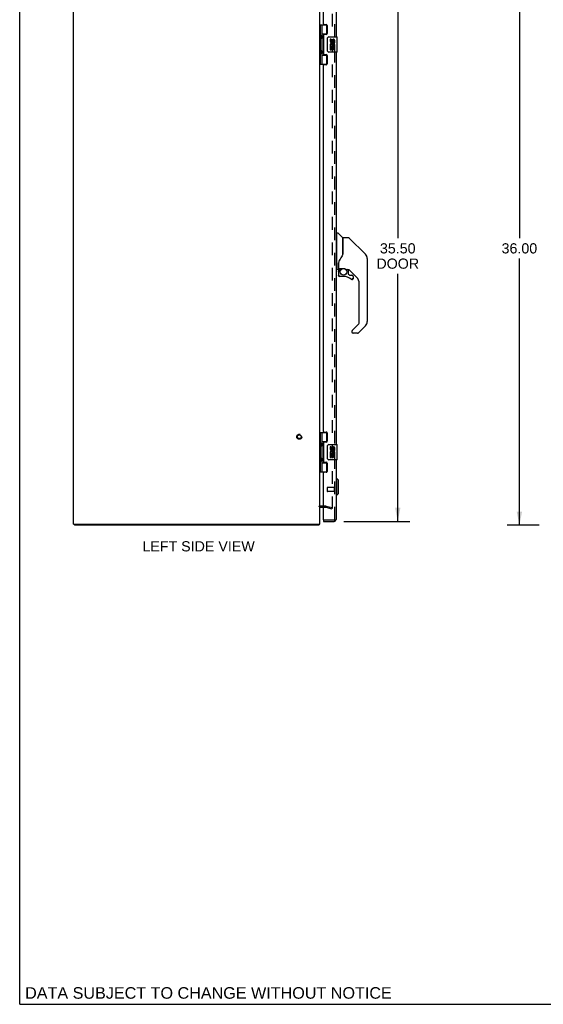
# Model space of a CAD drawing. Header units: inches. Extents: x 0 to 150, y 0 to 97.
# Tile 1 of 18: x 0 to 34, y 0 to 64. Entities that reach past the tile are written whole.
import ezdxf

# ---------------------------------------------------------------- set-up
doc = ezdxf.new("R2010")
doc.units = ezdxf.units.IN
doc.header["$LTSCALE"] = 8.257143
doc.header["$MEASUREMENT"] = 0
doc.linetypes.add('HIDDEN', pattern=[0.2, 0.1, -0.1])
doc.layers.get('0').update_dxf_attribs({"linetype": 'CONTINUOUS'})
for name, color, linetype in [('DEFAULT_2', 8, 'HIDDEN'), ('DIMENSIONS', 7, 'CONTINUOUS'), ('DOOR_ASSEMBLY', 7, 'CONTINUOUS')]:
    doc.layers.add(name, color=color, linetype=linetype)
doc.styles.get("Standard").update_dxf_attribs({"font": 'arial.ttf'})
doc.dimstyles.new('DIMSTYLE_1', dxfattribs={"dimtxt": 0.662338, "dimasz": 0.883117, "dimexe": 0.09, "dimexo": 0.07, "dimgap": 0.0375, "dimtad": 0, "dimtih": 1, "dimtoh": 1, "dimzin": 4, "dimdsep": 46, "dimtxsty": 'Standard', "dimblk": '_FILLED', "dimblk1": '_FILLED', "dimblk2": '_FILLED', "dimcen": 0.09, "dimadec": 3, "dimazin": 1, "dimtfac": 1, "dimtdec": 3, "dimtofl": 0, "dimtmove": 0, "dimatfit": 3, "dimldrblk": '_FILLED', "dimfxl": 0, "dimtolj": 1, "dimtzin": 4, "dimarcsym": 0})

# ---------------------------------------------------------------- blocks, each defined once
blk = doc.blocks.new('_FILLED')
at = {"color": 0, "linetype": 'ByBlock'}
blk.add_solid([(0, 0), (-1, 0.2), (-1, -0.2)], dxfattribs=at)
blk = doc.blocks.new('*D2')
at = {"layer": 'DIMENSIONS', "color": 2, "linetype": 'Continuous'}
for p, q in [((33.752, 67.146), (31.676, 67.146)), ((32.471, 67.146), (32.471, 49.808)), ((32.471, 31.146), (32.471, 48.483)), ((33.752, 31.146), (31.676, 31.146))]:
    blk.add_line(p, q, dxfattribs=at)
at = {"layer": 'DIMENSIONS', "color": 2, "linetype": 'Continuous', "xscale": 0.8831168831, "yscale": 0.8831168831, "zscale": 0.8831168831}
for p, rotation in [((32.471, 67.146), 90), ((32.471, 31.146), 270)]:
    blk.add_blockref('_FILLED', p, dxfattribs=dict(at, rotation=rotation))
at = {"layer": 'DIMENSIONS', "color": 2, "linetype": 'Continuous', "insert": (32.471, 49.477), "char_height": 0.6623, "width": 2.31449, "attachment_point": 2, "line_spacing_factor": 0.9}
blk.add_mtext('36.00', dxfattribs=at)
blk = doc.blocks.new('*D4')
at = {"layer": 'DIMENSIONS', "color": 2, "linetype": 'Continuous'}
for p, q in [((21.062, 66.896), (25.362, 66.896)), ((24.567, 66.896), (24.567, 49.808)), ((24.567, 31.396), (24.567, 47.49)), ((21.062, 31.396), (25.362, 31.396))]:
    blk.add_line(p, q, dxfattribs=at)
at = {"layer": 'DIMENSIONS', "color": 2, "linetype": 'Continuous', "xscale": 0.8831168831, "yscale": 0.8831168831, "zscale": 0.8831168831}
for p, rotation in [((24.567, 66.896), 90), ((24.567, 31.396), 270)]:
    blk.add_blockref('_FILLED', p, dxfattribs=dict(at, rotation=rotation))
at = {"layer": 'DIMENSIONS', "color": 2, "linetype": 'Continuous', "insert": (24.567, 49.477), "char_height": 0.6623, "width": 2.77246, "attachment_point": 2, "line_spacing_factor": 0.9}
blk.add_mtext('35.50\\PDOOR', dxfattribs=at)

msp = doc.modelspace()

# ---------------------------------------------------------------- linework, layer by layer
at = {"color": 7, "linetype": 'Continuous'}
for p, q in [((0, 0), (0, 97.143)), ((3.556, 31.221), (3.556, 31.146)), ((19.43, 31.221), (19.43, 31.146)), ((0, 0), (150.13, 0))]:
    msp.add_line(p, q, dxfattribs=at)
at = {"color": 3, "linetype": 'Continuous'}
for p, q in [((3.493, 31.221), (3.493, 67.071)), ((19.493, 31.221), (19.493, 67.071)), ((19.535, 32.321), (19.736, 32.321)), ((3.493, 31.221), (19.493, 31.221)), ((19.43, 31.146), (3.556, 31.146))]:
    msp.add_line(p, q, dxfattribs=at)
for points in [[(19.444, 31.16), (19.443, 31.158), (19.442, 31.156), (19.441, 31.154), (19.44, 31.152), (19.438, 31.15), (19.437, 31.149), (19.436, 31.148), (19.435, 31.147), (19.433, 31.146), (19.432, 31.146), (19.431, 31.146), (19.43, 31.146)], [(19.455, 31.177), (19.454, 31.175), (19.452, 31.173), (19.451, 31.171), (19.45, 31.169), (19.448, 31.167), (19.447, 31.164), (19.444, 31.16)]]:
    msp.add_lwpolyline(points, dxfattribs=at)
for centre, radius, start, end in [((19.535, 32.279), 0.042, 90, 180), ((19.376, 31.263), 0.117, 312.55692, 338.95735)]:
    msp.add_arc(centre, radius, start, end, dxfattribs=at)
at = {"layer": 'DEFAULT_2', "color": 8, "linetype": 'HIDDEN'}
for p, q in [((20.306, 66.048), (20.306, 32.243)), ((19.535, 32.396), (19.894, 32.396)), ((19.736, 32.321), (19.894, 32.321)), ((19.9, 32.32), (20.286, 32.216)), ((19.92, 32.392), (20.306, 32.289)), ((20.286, 32.216), (20.306, 32.289))]:
    msp.add_line(p, q, dxfattribs=at)
for points in [[(20.287, 32.223), (20.286, 32.223), (20.284, 32.224), (20.282, 32.224)], [(20.306, 32.243), (20.306, 32.241), (20.305, 32.239), (20.305, 32.237), (20.304, 32.236), (20.303, 32.234), (20.302, 32.232), (20.301, 32.23), (20.3, 32.229), (20.298, 32.228), (20.297, 32.226), (20.295, 32.225), (20.293, 32.225), (20.291, 32.224), (20.29, 32.224), (20.288, 32.223), (20.287, 32.223)]]:
    msp.add_lwpolyline(points, dxfattribs=at)
for radius in [0.164, 0.124]:
    msp.add_circle((18.168, 36.896), radius, dxfattribs=at)
for centre, radius, start, end in [((19.535, 32.279), 0.117, 90, 146.90018), ((19.894, 32.296), 0.1, 75, 90), ((19.894, 32.296), 0.025, 75, 90)]:
    msp.add_arc(centre, radius, start, end, dxfattribs=at)
at = {"layer": 'DOOR_ASSEMBLY', "color": 3, "linetype": 'Continuous'}
for p, q in [((19.736, 63.737), (19.736, 66.806)), ((20.561, 66.779), (20.561, 62.896)), ((19.767, 63.706), (19.923, 63.706)), ((19.986, 63.643), (19.986, 63.116)), ((19.736, 63.022), (19.736, 61.769)), ((19.923, 63.053), (19.767, 63.053)), ((19.767, 61.738), (19.923, 61.738)), ((19.986, 61.675), (19.986, 61.148)), ((20.561, 61.896), (20.561, 36.396)), ((19.736, 37.237), (19.736, 61.054)), ((19.923, 61.085), (19.767, 61.085)), ((19.767, 37.206), (19.923, 37.206)), ((19.986, 37.143), (19.986, 36.616)), ((19.736, 36.522), (19.736, 35.269)), ((19.923, 36.553), (19.767, 36.553)), ((19.767, 35.238), (19.923, 35.238)), ((20.561, 35.396), (20.561, 31.513)), ((19.923, 34.585), (19.767, 34.585)), ((19.986, 35.175), (19.986, 34.648)), ((19.736, 31.486), (19.736, 34.554)), ((19.736, 31.396), (20.444, 31.396))]:
    msp.add_line(p, q, dxfattribs=at)
at = {"layer": 'DOOR_ASSEMBLY', "color": 8, "linetype": 'HIDDEN'}
for p, q in [((20.486, 31.513), (20.486, 66.779)), ((19.986, 33.585), (19.986, 33.357)), ((20.443, 33.595), (19.996, 33.595)), ((20.443, 33.347), (19.996, 33.347)), ((20.443, 33.613), (20.443, 33.329)), ((20.444, 31.471), (19.751, 31.471))]:
    msp.add_line(p, q, dxfattribs=at)
at = {"layer": 'DOOR_ASSEMBLY', "color": 7, "linetype": 'Continuous'}
for p, q in [((19.493, 63.675), (19.977, 63.675)), ((19.532, 63.675), (19.532, 61.116)), ((19.631, 63.675), (19.631, 62.988)), ((19.951, 63.085), (19.951, 63.675)), ((19.631, 63.085), (19.978, 63.085)), ((19.631, 62.788), (19.631, 62.004)), ((19.648, 62.959), (19.648, 62.958)), ((19.648, 62.817), (19.648, 62.958)), ((19.648, 62.817), (19.648, 62.817)), ((19.92, 63.076), (19.92, 63.053)), ((19.92, 63.076), (19.971, 63.076)), ((19.996, 61.996), (19.996, 62.796)), ((20.096, 62.896), (20.606, 62.896)), ((20.172, 62.741), (20.172, 62.605)), ((20.234, 62.741), (20.172, 62.741)), ((20.234, 62.605), (20.234, 62.741)), ((20.621, 61.911), (20.621, 62.881)), ((20.172, 62.28), (20.172, 62.05)), ((20.19, 62.28), (20.172, 62.28)), ((20.224, 62.28), (20.252, 62.299)), ((20.224, 62.28), (20.484, 62.28)), ((20.234, 62.05), (20.234, 62.217)), ((20.234, 62.217), (20.3, 62.217)), ((20.3, 62.668), (20.3, 62.599)), ((20.3, 62.217), (20.3, 62.081)), ((20.36, 62.605), (20.36, 62.647)), ((20.36, 62.081), (20.36, 62.217)), ((20.36, 62.217), (20.423, 62.217)), ((20.415, 62.316), (20.473, 62.291)), ((20.423, 62.511), (20.423, 62.647)), ((20.423, 62.511), (20.484, 62.511)), ((20.423, 62.05), (20.423, 62.217)), ((20.484, 62.511), (20.484, 62.668)), ((20.484, 62.327), (20.484, 62.38)), ((20.484, 62.05), (20.484, 62.28)), ((19.631, 61.804), (19.631, 61.116)), ((19.631, 61.707), (19.978, 61.707)), ((19.648, 61.975), (19.648, 61.974)), ((19.648, 61.833), (19.648, 61.974)), ((19.648, 61.833), (19.648, 61.833)), ((19.92, 61.738), (19.92, 61.716)), ((19.971, 61.716), (19.92, 61.716)), ((19.951, 61.116), (19.951, 61.707)), ((20.606, 61.896), (20.096, 61.896)), ((20.172, 62.05), (20.234, 62.05)), ((20.3, 62.081), (20.36, 62.081)), ((20.423, 62.05), (20.484, 62.05)), ((19.493, 61.116), (19.977, 61.116)), ((20.601, 50.091), (20.561, 50.091)), ((20.601, 47.776), (20.601, 50.142)), ((20.608, 50.15), (20.663, 50.15)), ((20.986, 49.843), (20.691, 50.138)), ((20.994, 49.822), (20.994, 48.771)), ((21.002, 48.783), (21.002, 49.827)), ((21.363, 49.835), (21.01, 49.835)), ((21.419, 49.812), (22.462, 48.769)), ((20.994, 48.959), (20.996, 48.958)), ((22.156, 49.074), (22.156, 49.074)), ((22.462, 48.768), (22.168, 49.063)), ((22.529, 48.679), (22.529, 48.678)), ((20.719, 48.212), (20.719, 48.21)), ((20.719, 48.21), (20.719, 47.807)), ((20.726, 48.168), (20.727, 48.169)), ((20.728, 48.239), (20.727, 48.214)), ((20.727, 47.859), (20.727, 48.214)), ((22.577, 48.49), (22.577, 44.388)), ((22.584, 48.494), (22.584, 47.907)), ((20.601, 47.827), (20.561, 47.827)), ((20.679, 47.768), (20.608, 47.768)), ((20.723, 47.635), (20.723, 47.397)), ((20.725, 47.635), (20.734, 47.635)), ((20.734, 47.397), (20.725, 47.397)), ((20.746, 47.839), (21.042, 47.839)), ((20.846, 47.839), (20.78, 47.774)), ((20.786, 47.768), (20.784, 47.77)), ((20.788, 47.766), (20.786, 47.768)), ((21.042, 47.839), (21.045, 47.839)), ((21.238, 47.768), (21.314, 47.768)), ((21.353, 47.764), (21.353, 47.481)), ((21.356, 47.472), (21.428, 47.4)), ((21.892, 47.271), (21.397, 47.767)), ((21.436, 47.397), (21.589, 47.397)), ((21.038, 47.318), (20.801, 47.318)), ((21.666, 47.199), (21.657, 47.199)), ((21.668, 47.318), (21.668, 47.199)), ((22.065, 44.302), (22.065, 46.854)), ((21.611, 43.815), (22.042, 44.246)), ((21.593, 43.772), (21.593, 43.713)), ((21.607, 43.81), (21.606, 43.81)), ((21.954, 43.634), (21.671, 43.634)), ((22.462, 44.109), (22.009, 43.657)), ((19.493, 37.175), (19.977, 37.175)), ((19.532, 37.175), (19.532, 34.616)), ((19.631, 37.175), (19.631, 36.488)), ((19.951, 36.585), (19.951, 37.175)), ((19.631, 36.585), (19.978, 36.585)), ((19.92, 36.576), (19.971, 36.576)), ((19.92, 36.576), (19.92, 36.553)), ((19.631, 36.288), (19.631, 35.504)), ((19.648, 36.459), (19.648, 36.458)), ((19.648, 36.458), (19.648, 36.317)), ((19.648, 36.317), (19.648, 36.317)), ((19.996, 35.496), (19.996, 36.296)), ((20.096, 36.396), (20.606, 36.396)), ((20.234, 36.241), (20.172, 36.241)), ((20.172, 36.241), (20.172, 36.105)), ((20.234, 36.105), (20.234, 36.241)), ((20.3, 36.168), (20.3, 36.099)), ((20.36, 36.105), (20.36, 36.147)), ((20.423, 36.011), (20.423, 36.147)), ((20.423, 36.011), (20.484, 36.011)), ((20.484, 36.011), (20.484, 36.168)), ((20.484, 35.827), (20.484, 35.88)), ((20.621, 35.411), (20.621, 36.381)), ((19.631, 35.304), (19.631, 34.616)), ((19.631, 35.207), (19.978, 35.207)), ((19.648, 35.475), (19.648, 35.474)), ((19.648, 35.474), (19.648, 35.333)), ((19.648, 35.333), (19.648, 35.333)), ((19.92, 35.238), (19.92, 35.216)), ((19.971, 35.216), (19.92, 35.216)), ((19.951, 34.616), (19.951, 35.207)), ((20.606, 35.396), (20.096, 35.396)), ((20.19, 35.78), (20.172, 35.78)), ((20.172, 35.78), (20.172, 35.55)), ((20.172, 35.55), (20.234, 35.55)), ((20.224, 35.78), (20.252, 35.799)), ((20.224, 35.78), (20.484, 35.78)), ((20.234, 35.717), (20.3, 35.717)), ((20.234, 35.55), (20.234, 35.717)), ((20.3, 35.717), (20.3, 35.581)), ((20.3, 35.581), (20.36, 35.581)), ((20.36, 35.717), (20.423, 35.717)), ((20.36, 35.581), (20.36, 35.717)), ((20.415, 35.816), (20.473, 35.791)), ((20.423, 35.55), (20.423, 35.717)), ((20.423, 35.55), (20.484, 35.55)), ((20.484, 35.55), (20.484, 35.78)), ((19.493, 34.616), (19.977, 34.616)), ((20.601, 34.194), (20.561, 34.194)), ((20.719, 34.076), (20.601, 34.194)), ((20.601, 33.092), (20.601, 34.194)), ((20.719, 33.21), (20.719, 34.076)), ((20.601, 33.092), (20.561, 33.092)), ((20.719, 33.21), (20.601, 33.092)), ((19.736, 31.471), (19.751, 31.471)), ((19.736, 31.471), (19.736, 31.396))]:
    msp.add_line(p, q, dxfattribs=at)
for points in [[(19.631, 63.032), (19.632, 63.023), (19.634, 63.014), (19.637, 63.003), (19.641, 62.992), (19.646, 62.98), (19.65, 62.969), (19.655, 62.957), (19.66, 62.945), (19.664, 62.934), (19.668, 62.922), (19.671, 62.911), (19.673, 62.899), (19.674, 62.888), (19.673, 62.876), (19.671, 62.865), (19.668, 62.853), (19.664, 62.842), (19.66, 62.83), (19.655, 62.818), (19.65, 62.807), (19.646, 62.795), (19.641, 62.783), (19.637, 62.772), (19.634, 62.762), (19.632, 62.752), (19.631, 62.744)], [(19.996, 62.796), (19.996, 62.802), (19.997, 62.808), (19.998, 62.814), (19.999, 62.82), (20.001, 62.826), (20.003, 62.832)], [(19.631, 62.048), (19.632, 62.039), (19.634, 62.03), (19.637, 62.019), (19.641, 62.008), (19.646, 61.996), (19.65, 61.985), (19.655, 61.973), (19.66, 61.961), (19.664, 61.95), (19.668, 61.938), (19.671, 61.927), (19.673, 61.915), (19.674, 61.904), (19.673, 61.892), (19.671, 61.881), (19.668, 61.869), (19.664, 61.858), (19.66, 61.846), (19.655, 61.834), (19.65, 61.823), (19.646, 61.811), (19.641, 61.799), (19.637, 61.788), (19.634, 61.778), (19.632, 61.768), (19.631, 61.76)], [(20.003, 61.96), (20.001, 61.965), (19.999, 61.971), (19.998, 61.977), (19.997, 61.983), (19.996, 61.989), (19.996, 61.996)], [(21.419, 49.812), (21.411, 49.818), (21.403, 49.824), (21.393, 49.829), (21.384, 49.832), (21.374, 49.834), (21.363, 49.835)], [(21.002, 48.791), (20.981, 48.734), (20.95, 48.665), (20.914, 48.595), (20.872, 48.523), (20.825, 48.45), (20.78, 48.385)], [(20.996, 48.958), (20.999, 48.957), (21, 48.956), (21.001, 48.954), (21.002, 48.953), (21.002, 48.952)], [(22.569, 48.568), (22.562, 48.598), (22.548, 48.638), (22.53, 48.676), (22.509, 48.712), (22.483, 48.745), (22.462, 48.768)], [(20.719, 48.216), (20.719, 48.215), (20.719, 48.212)], [(20.719, 48.118), (20.719, 48.124), (20.719, 48.131), (20.72, 48.138), (20.721, 48.144), (20.722, 48.151), (20.723, 48.157)], [(20.723, 48.157), (20.724, 48.161), (20.725, 48.164), (20.726, 48.168)], [(20.78, 48.385), (20.769, 48.368), (20.754, 48.34), (20.741, 48.308), (20.732, 48.273), (20.728, 48.239)], [(20.725, 47.635), (20.725, 47.65), (20.727, 47.665), (20.73, 47.68), (20.734, 47.695), (20.74, 47.709), (20.746, 47.723), (20.754, 47.736), (20.762, 47.749), (20.771, 47.761), (20.782, 47.772)], [(20.801, 47.321), (20.793, 47.321), (20.784, 47.322), (20.776, 47.325), (20.768, 47.328), (20.761, 47.332), (20.754, 47.337), (20.747, 47.343), (20.742, 47.349), (20.737, 47.356), (20.732, 47.364), (20.729, 47.372), (20.727, 47.38), (20.725, 47.388), (20.725, 47.397)], [(20.788, 47.766), (20.778, 47.755), (20.769, 47.744), (20.761, 47.732), (20.754, 47.719), (20.748, 47.706), (20.743, 47.692), (20.739, 47.678), (20.736, 47.664), (20.734, 47.649), (20.734, 47.635)], [(20.734, 47.397), (20.734, 47.389), (20.736, 47.382), (20.738, 47.375), (20.741, 47.368), (20.744, 47.361), (20.749, 47.355), (20.754, 47.349), (20.759, 47.344), (20.765, 47.34), (20.772, 47.336), (20.779, 47.333), (20.786, 47.331), (20.794, 47.33), (20.802, 47.329)], [(20.784, 47.77), (20.783, 47.771), (20.782, 47.772), (20.782, 47.772), (20.782, 47.772)], [(21.045, 47.839), (21.058, 47.839), (21.072, 47.837), (21.085, 47.835), (21.097, 47.833), (21.109, 47.83), (21.121, 47.827), (21.131, 47.823), (21.141, 47.819), (21.151, 47.815), (21.159, 47.811), (21.167, 47.807), (21.174, 47.803), (21.181, 47.799), (21.187, 47.795), (21.193, 47.792), (21.198, 47.788), (21.203, 47.785), (21.211, 47.78)], [(21.211, 47.78), (21.214, 47.778), (21.218, 47.776), (21.22, 47.774), (21.223, 47.772), (21.226, 47.771)], [(21.226, 47.771), (21.229, 47.77), (21.232, 47.769), (21.237, 47.768)], [(20.801, 47.321), (20.801, 47.321), (20.801, 47.321), (20.801, 47.322), (20.801, 47.323), (20.801, 47.324), (20.802, 47.326), (20.802, 47.329)], [(21.589, 47.122), (21.58, 47.123), (21.571, 47.124), (21.563, 47.127), (21.555, 47.13), (21.547, 47.135), (21.54, 47.14)], [(21.546, 47.147), (21.552, 47.142), (21.559, 47.138), (21.566, 47.135), (21.573, 47.133), (21.581, 47.132), (21.588, 47.131), (21.596, 47.131), (21.603, 47.133), (21.611, 47.135), (21.618, 47.138), (21.625, 47.141), (21.631, 47.146), (21.637, 47.151), (21.642, 47.156), (21.646, 47.163), (21.65, 47.169), (21.653, 47.176), (21.655, 47.184), (21.656, 47.191), (21.657, 47.199)], [(21.666, 47.199), (21.665, 47.19), (21.664, 47.182), (21.661, 47.174), (21.658, 47.166), (21.654, 47.158), (21.649, 47.151), (21.643, 47.145), (21.637, 47.139), (21.63, 47.134), (21.622, 47.13), (21.614, 47.127), (21.606, 47.124), (21.597, 47.123), (21.589, 47.122)], [(21.611, 43.815), (21.61, 43.814), (21.609, 43.813), (21.608, 43.812), (21.607, 43.811), (21.607, 43.81)], [(19.631, 36.532), (19.632, 36.523), (19.634, 36.514), (19.637, 36.503), (19.641, 36.492), (19.646, 36.48), (19.65, 36.469), (19.655, 36.457), (19.66, 36.445), (19.664, 36.434), (19.668, 36.422), (19.671, 36.411), (19.673, 36.399), (19.674, 36.388), (19.673, 36.376), (19.671, 36.365), (19.668, 36.353), (19.664, 36.342), (19.66, 36.33), (19.655, 36.318), (19.65, 36.307), (19.646, 36.295), (19.641, 36.283), (19.637, 36.272), (19.634, 36.262), (19.632, 36.252), (19.631, 36.244)], [(19.996, 36.296), (19.996, 36.302), (19.997, 36.308), (19.998, 36.314), (19.999, 36.32), (20.001, 36.326), (20.003, 36.332)], [(19.631, 35.548), (19.632, 35.539), (19.634, 35.53), (19.637, 35.519), (19.641, 35.508), (19.646, 35.496), (19.65, 35.485), (19.655, 35.473), (19.66, 35.461), (19.664, 35.45), (19.668, 35.438), (19.671, 35.427), (19.673, 35.415), (19.674, 35.404), (19.673, 35.392), (19.671, 35.381), (19.668, 35.369), (19.664, 35.358), (19.66, 35.346), (19.655, 35.334), (19.65, 35.323), (19.646, 35.311), (19.641, 35.299), (19.637, 35.288), (19.634, 35.278), (19.632, 35.268), (19.631, 35.26)], [(20.003, 35.46), (20.001, 35.465), (19.999, 35.471), (19.998, 35.477), (19.997, 35.483), (19.996, 35.489), (19.996, 35.496)]]:
    msp.add_lwpolyline(points, dxfattribs=at)
msp.add_circle((21.038, 47.614), 0.217, dxfattribs=at)
at = {"layer": 'DOOR_ASSEMBLY', "color": 3, "linetype": 'Continuous'}
for centre, radius, start, end in [((19.767, 63.737), 0.031, 180, 270), ((19.923, 63.643), 0.063, 0, 90), ((19.767, 63.022), 0.031, 90, 180), ((19.923, 63.116), 0.063, 270, 360), ((19.767, 61.769), 0.031, 180, 270), ((19.923, 61.675), 0.063, 0, 90), ((19.767, 61.054), 0.031, 90, 180), ((19.923, 61.148), 0.063, 270, 360), ((19.767, 37.237), 0.031, 180, 270), ((19.923, 37.143), 0.063, 0, 90), ((19.767, 36.522), 0.031, 90, 180), ((19.923, 36.616), 0.063, 270, 360), ((19.767, 35.269), 0.031, 180, 270), ((19.923, 35.175), 0.063, 0, 90), ((19.767, 34.554), 0.031, 90, 180), ((19.923, 34.648), 0.063, 270, 360), ((19.751, 31.486), 0.015, 180, 270), ((20.444, 31.513), 0.117, 270, 360)]:
    msp.add_arc(centre, radius, start, end, dxfattribs=at)
at = {"layer": 'DOOR_ASSEMBLY', "color": 7, "linetype": 'Continuous'}
for centre, radius, start, end in [((19.558, 62.958), 0.09, 0.67198, 35.18775), ((19.558, 62.818), 0.09, 324.81225, 359.32802), ((20.096, 62.796), 0.1, 90, 158.79459), ((20.392, 62.647), 0.0943, 71.72667, 167.43379), ((20.392, 62.647), 0.0943, 12.54017, 71.70103), ((20.606, 62.881), 0.015, 0, 90), ((20.325, 62.353), 0.154, 161.41988, 206.19629), ((20.266, 62.605), 0.0943, 180, 360), ((20.329, 62.354), 0.157, 9.70314, 161.87913), ((20.329, 62.354), 0.157, 205.73705, 207.8532), ((20.266, 62.605), 0.0314, 180, 261.22946), ((20.329, 62.354), 0.0943, 336.59665, 215.11217), ((20.265, 62.61), 0.0362, 263.42855, 341.76278), ((20.392, 62.647), 0.0314, 0, 180.04847), ((20.329, 62.354), 0.157, 336.59665, 350.29686), ((19.558, 61.974), 0.09, 0.67198, 35.18775), ((19.558, 61.834), 0.09, 324.81225, 359.32802), ((20.096, 61.996), 0.1, 201.20502, 270), ((20.606, 61.911), 0.015, 270, 360), ((20.608, 50.142), 0.00787, 90, 180), ((20.663, 50.11), 0.0394, 45, 90), ((20.965, 49.822), 0.0295, 0, 45), ((20.982, 49.653), 0.0197, 306.99405, 360), ((21.01, 49.827), 0.00787, 90, 180), ((22.183, 48.49), 0.394, 20.94788, 45), ((22.183, 48.49), 0.394, 0, 11.2904), ((22.564, 48.494), 0.0197, 0, 51.78012), ((20.608, 47.776), 0.00787, 180, 270), ((20.679, 47.807), 0.0394, 270, 360), ((20.919, 47.635), 0.197, 135, 180), ((20.801, 47.397), 0.0787, 180, 270), ((20.746, 47.859), 0.0197, 180, 270), ((21.314, 47.571), 0.197, 50.64978, 90), ((21.364, 47.481), 0.0118, 180, 225), ((21.436, 47.409), 0.0118, 225, 270), ((21.589, 47.318), 0.0787, 0, 90), ((22.564, 47.907), 0.0197, 310.21786, 360), ((21.038, 46.531), 0.787, 50.4788, 90), ((21.589, 47.199), 0.0787, 230.4788, 360), ((21.475, 46.854), 0.591, 0, 45), ((21.986, 44.302), 0.0787, 315, 360), ((22.183, 44.388), 0.394, 315, 360), ((21.652, 43.772), 0.0591, 141.13263, 180), ((21.671, 43.713), 0.0787, 180, 270), ((21.954, 43.713), 0.0787, 270, 315), ((19.558, 36.458), 0.09, 0.67198, 35.18775), ((19.558, 36.318), 0.09, 324.81225, 359.32802), ((20.096, 36.296), 0.1, 90, 158.79459), ((20.325, 35.853), 0.154, 161.41988, 206.19629), ((20.266, 36.105), 0.0943, 180, 360), ((20.329, 35.854), 0.157, 9.70314, 161.87913), ((20.266, 36.105), 0.0314, 180, 261.22946), ((20.329, 35.854), 0.0943, 336.59665, 215.11217), ((20.265, 36.11), 0.0362, 263.42855, 341.76278), ((20.392, 36.147), 0.0943, 71.72667, 167.43379), ((20.392, 36.147), 0.0314, 0, 180.04847), ((20.392, 36.147), 0.0943, 12.54017, 71.70103), ((20.606, 36.381), 0.015, 0, 90), ((19.558, 35.474), 0.09, 0.67198, 35.18775), ((19.558, 35.334), 0.09, 324.81225, 359.32802), ((20.096, 35.496), 0.1, 201.20502, 270), ((20.329, 35.854), 0.157, 205.73705, 207.8532), ((20.329, 35.854), 0.157, 336.59665, 350.29686), ((20.606, 35.411), 0.015, 270, 360)]:
    msp.add_arc(centre, radius, start, end, dxfattribs=at)
at = {"layer": 'DOOR_ASSEMBLY', "color": 8, "linetype": 'HIDDEN'}
for centre, radius, start, end in [((19.996, 33.585), 0.01, 90, 180), ((19.996, 33.357), 0.01, 180, 270), ((20.465, 33.613), 0.0215, 0, 180), ((20.465, 33.329), 0.0215, 180, 360), ((20.444, 31.513), 0.042, 270, 360)]:
    msp.add_arc(centre, radius, start, end, dxfattribs=at)
at = {"layer": 'DOOR_ASSEMBLY', "color": 7, "linetype": 'Continuous'}
for centre in [(19.72, 62.888), (19.72, 61.904), (19.72, 36.388), (19.72, 35.404)]:
    msp.add_ellipse(centre, major_axis=(0, 0.188), ratio=0.5625, start_param=1.007189, end_param=2.134404, dxfattribs=at)

# ---------------------------------------------------------------- texts
at = {"layer": 'DIMENSIONS', "color": 2, "linetype": 'Continuous', "attachment_point": 2, "line_spacing_factor": 0.9}
for s, insert, char_height, width in [('LEFT SIDE VIEW', (11.624, 30.107), 0.66234, 7.28325), ('DATA SUBJECT TO CHANGE WITHOUT NOTICE', (12.265, 1.114), 0.75065, 23.78079)]:
    msp.add_mtext(s, dxfattribs=dict(at, insert=insert, char_height=char_height, width=width))

# ---------------------------------------------------------------- dimensions: what is measured, and where the dimension line sits
at = {"layer": 'DIMENSIONS', "color": 2, "linetype": 'Continuous'}
dim = msp.add_linear_dim(base=(24.567, 66.896), p1=(20.992, 31.396), p2=(20.992, 66.896), angle=90, text='<>\\PDOOR', dimstyle='DIMSTYLE_1', dxfattribs=at)
dim.commit()
dim.dimension.update_dxf_attribs({"geometry": '*D4', "text_midpoint": (24.567, 48.649), "dimtype": 160})
dim = msp.add_linear_dim(base=(32.471, 31.146), p1=(33.822, 67.146), p2=(33.822, 31.146), angle=270, dimstyle='DIMSTYLE_1', dxfattribs=at)
dim.commit()
dim.dimension.update_dxf_attribs({"geometry": '*D2', "text_midpoint": (32.47, 49.142), "dimtype": 160})

doc.saveas('drawing.dxf')
